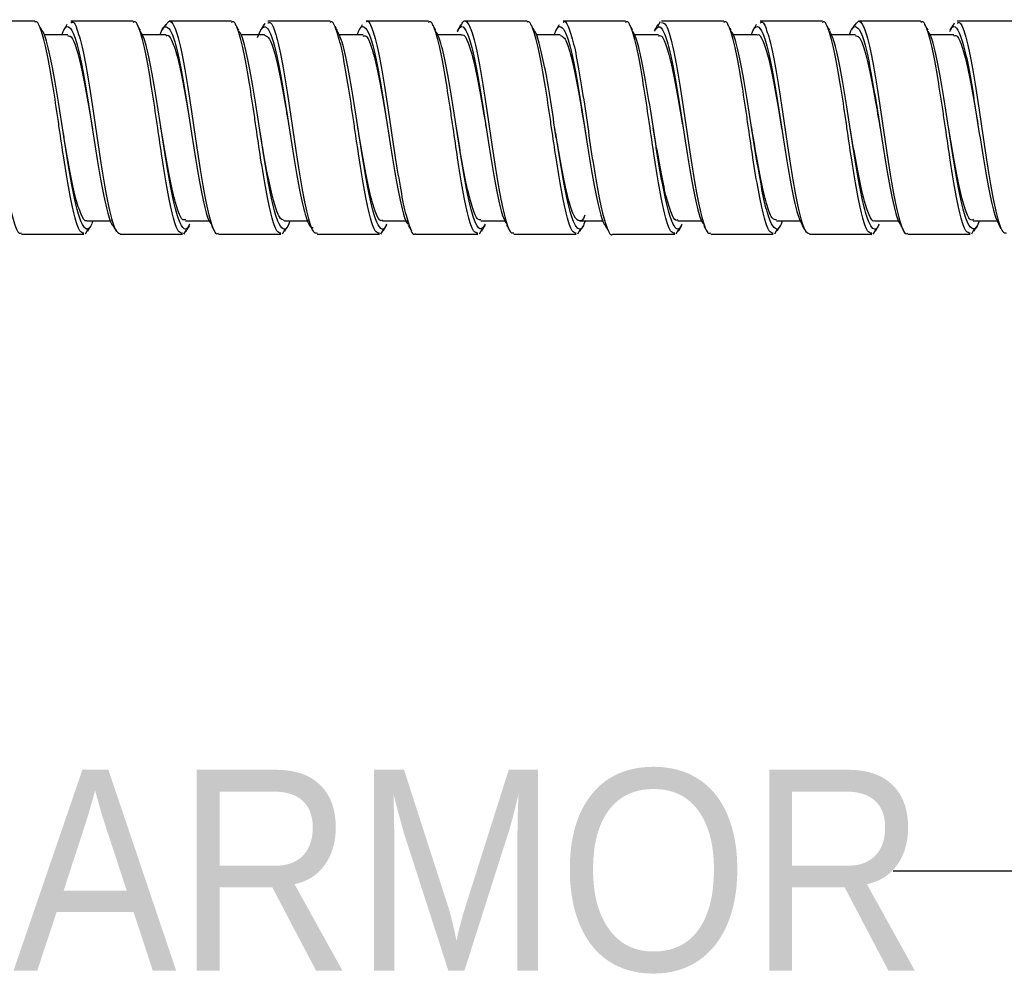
# Model space of a CAD drawing. Header units: inches. Extents: x 0.7 to 40, y 0 to 26.3.
# Tile 17 of 21: x 26.9 to 28.1, y 7.4 to 8.5. Entities that reach past the tile are written whole.
import ezdxf

# ---------------------------------------------------------------- set-up
doc = ezdxf.new("R2010")
doc.units = ezdxf.units.IN
doc.header["$MEASUREMENT"] = 0
doc.linetypes.add('SLD-Solid', pattern=[0])
doc.layers.add('TEXT', color=140, linetype='SLD-Solid', lineweight=25)
doc.styles.add('SLDTEXTSTYLE0', font='GOTHIC.TTF', dxfattribs={"width": 0.913})
doc.styles.get("Standard").update_dxf_attribs({"font": 'GOTHIC.TTF'})
doc.dimstyles.new('SLDDIMSTYLE5', dxfattribs={"dimtxt": 0.18, "dimasz": 0.3, "dimexe": 0, "dimexo": 0.0625, "dimgap": 0, "dimtad": 0, "dimtih": 1, "dimtoh": 1, "dimdec": 0, "dimrnd": 1e-09, "dimzin": 0, "dimdsep": 46, "dimtxsty": 'Standard', "dimsah": 1, "dimcen": 0.09, "dimadec": 0, "dimazin": 0, "dimtfac": 0.3, "dimtdec": 0, "dimtofl": 0, "dimtmove": 0, "dimatfit": 3, "dimfxl": 0, "dimfrac": 2, "dimtolj": 1, "dimtzin": 0, "dimarcsym": 0})

msp = doc.modelspace()

# ---------------------------------------------------------------- linework, layer by layer
for p, q in [((26.9044, 8.5422), (26.8269, 8.5422)), ((27.0269, 8.5422), (26.9495, 8.5422)), ((27.1494, 8.5422), (27.0719, 8.5422)), ((27.1896, 8.5369), (27.191, 8.5401)), ((27.2719, 8.5422), (27.1944, 8.5422)), ((27.3944, 8.5422), (27.317, 8.5422)), ((27.5169, 8.5422), (27.4394, 8.5422)), ((27.6394, 8.5422), (27.562, 8.5422)), ((27.6796, 8.5362), (27.6829, 8.5418)), ((27.7619, 8.5422), (27.6844, 8.5422)), ((27.8844, 8.5422), (27.807, 8.5422)), ((28.0069, 8.5422), (27.9294, 8.5422)), ((28.047, 8.5366), (28.0486, 8.5402)), ((28.1294, 8.5422), (28.0519, 8.5422)), ((26.9455, 8.5255), (26.9156, 8.5255)), ((27.068, 8.5255), (27.0379, 8.5255)), ((27.1905, 8.5255), (27.1609, 8.5255)), ((27.313, 8.5255), (27.2829, 8.5255)), ((27.4355, 8.5255), (27.4058, 8.5255)), ((27.558, 8.5255), (27.5281, 8.5255)), ((27.6805, 8.5255), (27.6504, 8.5255)), ((27.803, 8.5255), (27.7723, 8.5255)), ((27.9255, 8.5255), (27.8954, 8.5255)), ((28.048, 8.5255), (28.0184, 8.5255)), ((26.939, 8.4095), (26.939, 8.4095)), ((27.184, 8.4097), (27.184, 8.4097)), ((27.3065, 8.4096), (27.3065, 8.4096)), ((27.3438, 8.4086), (27.3438, 8.4085)), ((27.5515, 8.4095), (27.5515, 8.4095)), ((27.7965, 8.4097), (27.7965, 8.4097)), ((27.919, 8.4097), (27.919, 8.4097)), ((26.9696, 8.2938), (26.9995, 8.2938)), ((27.0921, 8.2938), (27.1217, 8.2938)), ((27.2146, 8.2938), (27.2447, 8.2938)), ((27.3371, 8.2938), (27.3678, 8.2938)), ((27.4596, 8.2938), (27.4897, 8.2938)), ((27.5821, 8.2938), (27.612, 8.2938)), ((27.7046, 8.2938), (27.7343, 8.2938)), ((27.8271, 8.2938), (27.8572, 8.2938)), ((27.9496, 8.2938), (27.9792, 8.2938)), ((28.0721, 8.2938), (28.1022, 8.2938)), ((26.9705, 8.2832), (26.9672, 8.2776)), ((27.0929, 8.2829), (27.0897, 8.2776)), ((27.2156, 8.2832), (27.2122, 8.2776)), ((27.3382, 8.2835), (27.3347, 8.2776)), ((27.4606, 8.2833), (27.4572, 8.2776)), ((27.5829, 8.283), (27.5797, 8.2776)), ((27.7055, 8.2831), (27.7022, 8.2776)), ((27.8282, 8.2835), (27.8247, 8.2776)), ((27.9507, 8.2834), (27.9472, 8.2776)), ((28.073, 8.2831), (28.0697, 8.2776)), ((26.8882, 8.2772), (26.9657, 8.2772)), ((27.0107, 8.2772), (27.0882, 8.2772)), ((27.1332, 8.2772), (27.2107, 8.2772)), ((27.2557, 8.2772), (27.3332, 8.2772)), ((27.3782, 8.2772), (27.4557, 8.2772)), ((27.5007, 8.2772), (27.5782, 8.2772)), ((27.6232, 8.2772), (27.7007, 8.2772)), ((27.7457, 8.2772), (27.8232, 8.2772)), ((27.8682, 8.2772), (27.9457, 8.2772)), ((27.9907, 8.2772), (28.0682, 8.2772))]:
    msp.add_line(p, q)
at = {"flags": 128}
for points in [[(26.9762, 8.409), (26.9762, 8.409), (26.9762, 8.409)], [(27.0984, 8.4106), (27.0984, 8.4106), (27.0984, 8.4106)], [(27.5885, 8.4103), (27.5885, 8.4104), (27.5885, 8.4104)], [(27.8337, 8.409), (27.8337, 8.409), (27.8337, 8.4089)], [(27.956, 8.4104), (27.956, 8.4105), (27.956, 8.4105)]]:
    msp.add_lwpolyline(points, dxfattribs=at)
for points, knots in [([(26.8269, 8.5408), (26.8286, 8.5405), (26.8326, 8.5398), (26.8386, 8.5208), (26.8453, 8.4892), (26.852, 8.4481), (26.8585, 8.4025), (26.8653, 8.3579), (26.8718, 8.319), (26.8786, 8.2914), (26.8839, 8.2773), (26.8872, 8.2787), (26.8882, 8.2791)], [0, 0, 0, 0, 0.082723, 0.191277, 0.299789, 0.4083, 0.516804, 0.625319, 0.733868, 0.842377, 0.950953, 1, 1, 1, 1]), ([(26.9657, 8.2785), (26.9639, 8.2789), (26.96, 8.2796), (26.9539, 8.2988), (26.9472, 8.3304), (26.9409, 8.3694), (26.9358, 8.404), (26.931, 8.4372), (26.9256, 8.4717), (26.9193, 8.5078), (26.9125, 8.5322), (26.9077, 8.5434), (26.9049, 8.5412), (26.9044, 8.5408)], [0, 0, 0, 0, 0.0836419, 0.1921602, 0.3006385, 0.4091158, 0.5000409, 0.5495907, 0.6496014, 0.758154, 0.8666249, 0.9751674, 1, 1, 1, 1]), ([(26.9447, 8.5382), (26.9439, 8.537), (26.9425, 8.5347), (26.9411, 8.5323), (26.9404, 8.5312)], [0, 0, 0, 0, 0.50031, 1, 1, 1, 1]), ([(26.9495, 8.5405), (26.9502, 8.5409), (26.9532, 8.5428), (26.9582, 8.5303), (26.9651, 8.5044), (26.9715, 8.4664), (26.9784, 8.4222), (26.9848, 8.3765), (26.9916, 8.3345), (26.9982, 8.3016), (27.0046, 8.2806), (27.0088, 8.2788), (27.0107, 8.278)], [0, 0, 0, 0, 0.036192, 0.144768, 0.253281, 0.36187, 0.470382, 0.578962, 0.687479, 0.79603, 0.904549, 1, 1, 1, 1]), ([(27.0882, 8.2785), (27.0864, 8.2789), (27.0825, 8.2796), (27.0764, 8.2988), (27.0697, 8.3304), (27.0634, 8.3694), (27.0583, 8.404), (27.0535, 8.4372), (27.0481, 8.4717), (27.0418, 8.5078), (27.035, 8.5322), (27.0302, 8.5434), (27.0274, 8.5412), (27.0269, 8.5408)], [0, 0, 0, 0, 0.083642, 0.19216, 0.300639, 0.409116, 0.500041, 0.549591, 0.649602, 0.758154, 0.866625, 0.975167, 1, 1, 1, 1]), ([(27.0359, 8.5312), (27.0352, 8.5324), (27.0338, 8.5347), (27.0324, 8.5371), (27.0317, 8.5383)], [0, 0, 0, 0, 0.499721, 1, 1, 1, 1]), ([(27.0672, 8.5384), (27.0665, 8.5372), (27.0651, 8.5348), (27.0637, 8.5325), (27.063, 8.5313)], [0, 0, 0, 0, 0.500304, 1, 1, 1, 1]), ([(27.0672, 8.5365), (27.0686, 8.5389), (27.0722, 8.5451), (27.078, 8.5379), (27.0847, 8.5173), (27.0912, 8.4836), (27.098, 8.4416), (27.1045, 8.3958), (27.1113, 8.3517), (27.1178, 8.314), (27.1246, 8.2884), (27.1296, 8.2763), (27.1325, 8.2783), (27.1332, 8.2788)], [0, 0, 0, 0, 0.062474, 0.163222, 0.263973, 0.364715, 0.465466, 0.566247, 0.666993, 0.767799, 0.868541, 0.969353, 1, 1, 1, 1]), ([(27.2107, 8.2785), (27.2089, 8.2789), (27.205, 8.2796), (27.1989, 8.2988), (27.1922, 8.3304), (27.1859, 8.3694), (27.1808, 8.404), (27.176, 8.4372), (27.1706, 8.4717), (27.1643, 8.5078), (27.1575, 8.5322), (27.1527, 8.5434), (27.1499, 8.5412), (27.1494, 8.5408)], [0, 0, 0, 0, 0.083642, 0.19216, 0.300639, 0.409116, 0.500041, 0.549591, 0.649601, 0.758154, 0.866625, 0.975167, 1, 1, 1, 1]), ([(27.1584, 8.5312), (27.1577, 8.5324), (27.1562, 8.5348), (27.1548, 8.5371), (27.1541, 8.5383)], [0, 0, 0, 0, 0.499685, 1, 1, 1, 1]), ([(27.1896, 8.5382), (27.1889, 8.537), (27.1875, 8.5347), (27.1861, 8.5323), (27.1854, 8.5312)], [0, 0, 0, 0, 0.5002725, 1, 1, 1, 1]), ([(27.1944, 8.5402), (27.1955, 8.5406), (27.1989, 8.5418), (27.2042, 8.5274), (27.211, 8.4993), (27.2175, 8.4602), (27.2243, 8.4154), (27.2309, 8.37), (27.2375, 8.329), (27.2442, 8.2978), (27.2502, 8.2793), (27.2541, 8.2789), (27.2557, 8.2787)], [0, 0, 0, 0, 0.052223, 0.160803, 0.269306, 0.377878, 0.486386, 0.59493, 0.703441, 0.811952, 0.920466, 1, 1, 1, 1]), ([(27.3332, 8.2785), (27.3314, 8.2789), (27.3275, 8.2796), (27.3214, 8.2988), (27.3147, 8.3304), (27.3084, 8.3694), (27.3033, 8.404), (27.2985, 8.4372), (27.2931, 8.4717), (27.2868, 8.5078), (27.28, 8.5322), (27.2752, 8.5434), (27.2724, 8.5412), (27.2719, 8.5408)], [0, 0, 0, 0, 0.083642, 0.19216, 0.300639, 0.409116, 0.500041, 0.549591, 0.649602, 0.758154, 0.866625, 0.975167, 1, 1, 1, 1]), ([(27.317, 8.5418), (27.3171, 8.5419), (27.3194, 8.5444), (27.3239, 8.535), (27.3307, 8.5132), (27.3372, 8.4778), (27.344, 8.435), (27.3504, 8.3891), (27.3573, 8.3457), (27.3638, 8.3093), (27.3706, 8.2859), (27.3752, 8.2755), (27.3778, 8.2779), (27.3782, 8.2782)], [0, 0, 0, 0, 0.005928, 0.11446, 0.223, 0.33157, 0.440104, 0.548702, 0.657232, 0.765838, 0.874368, 0.98296, 1, 1, 1, 1]), ([(27.4557, 8.2785), (27.4539, 8.2789), (27.45, 8.2796), (27.4439, 8.2988), (27.4372, 8.3304), (27.4309, 8.3694), (27.4258, 8.404), (27.421, 8.4372), (27.4156, 8.4717), (27.4093, 8.5078), (27.4025, 8.5322), (27.3977, 8.5434), (27.3949, 8.5412), (27.3944, 8.5408)], [0, 0, 0, 0, 0.083642, 0.19216, 0.300638, 0.409116, 0.500041, 0.549591, 0.649601, 0.758154, 0.866625, 0.975167, 1, 1, 1, 1]), ([(27.4343, 8.5359), (27.4352, 8.5379), (27.4383, 8.5449), (27.4437, 8.5411), (27.4502, 8.5246), (27.457, 8.494), (27.4635, 8.4539), (27.4702, 8.4086), (27.4769, 8.3636), (27.4834, 8.3236), (27.4902, 8.2943), (27.4958, 8.2782), (27.4994, 8.2788), (27.5007, 8.279)], [0, 0, 0, 0, 0.039671, 0.139839, 0.24007, 0.340241, 0.440448, 0.540622, 0.640796, 0.740971, 0.841146, 0.94136, 1, 1, 1, 1]), ([(27.5782, 8.2785), (27.5764, 8.2789), (27.5725, 8.2796), (27.5664, 8.2988), (27.5597, 8.3304), (27.5534, 8.3694), (27.5483, 8.404), (27.5435, 8.4372), (27.5381, 8.4717), (27.5318, 8.5078), (27.525, 8.5322), (27.5202, 8.5434), (27.5174, 8.5412), (27.5169, 8.5408)], [0, 0, 0, 0, 0.083642, 0.19216, 0.300639, 0.409116, 0.500041, 0.549591, 0.649602, 0.758154, 0.866625, 0.975167, 1, 1, 1, 1]), ([(27.5259, 8.5311), (27.5252, 8.5323), (27.5238, 8.5347), (27.5224, 8.537), (27.5217, 8.5382)], [0, 0, 0, 0, 0.499733, 1, 1, 1, 1]), ([(27.562, 8.5409), (27.5624, 8.5413), (27.5651, 8.5436), (27.5698, 8.5327), (27.5767, 8.5087), (27.5831, 8.4719), (27.59, 8.4283), (27.5964, 8.3824), (27.6033, 8.3398), (27.6098, 8.3048), (27.6165, 8.2837), (27.6209, 8.2747), (27.6232, 8.2772), (27.6232, 8.2773)], [0, 0, 0, 0, 0.021792, 0.130355, 0.238887, 0.34748, 0.456006, 0.564608, 0.673135, 0.781725, 0.890257, 0.998815, 1, 1, 1, 1]), ([(27.7007, 8.2785), (27.6989, 8.2789), (27.695, 8.2796), (27.6889, 8.2988), (27.6822, 8.3304), (27.6759, 8.3694), (27.6708, 8.404), (27.666, 8.4372), (27.6606, 8.4717), (27.6543, 8.5078), (27.6475, 8.5322), (27.6427, 8.5434), (27.6399, 8.5412), (27.6394, 8.5408)], [0, 0, 0, 0, 0.083642, 0.19216, 0.300638, 0.409116, 0.500041, 0.549591, 0.649601, 0.758154, 0.866625, 0.975167, 1, 1, 1, 1]), ([(27.6483, 8.5314), (27.6476, 8.5325), (27.6462, 8.5349), (27.6448, 8.5372), (27.6441, 8.5384)], [0, 0, 0, 0, 0.499696, 1, 1, 1, 1]), ([(27.6796, 8.5381), (27.6789, 8.537), (27.6775, 8.5346), (27.6761, 8.5323), (27.6754, 8.5311)], [0, 0, 0, 0, 0.500312, 1, 1, 1, 1]), ([(27.6844, 8.5408), (27.6862, 8.5405), (27.6901, 8.5396), (27.6962, 8.5204), (27.7029, 8.4887), (27.7096, 8.4474), (27.7161, 8.4019), (27.7229, 8.3573), (27.7294, 8.3185), (27.7362, 8.2911), (27.7415, 8.2772), (27.7447, 8.2786), (27.7457, 8.2791)], [0, 0, 0, 0, 0.08429, 0.192842, 0.301354, 0.409866, 0.518375, 0.62689, 0.735444, 0.843953, 0.95253, 1, 1, 1, 1]), ([(27.8232, 8.2785), (27.8214, 8.2789), (27.8175, 8.2796), (27.8114, 8.2988), (27.8047, 8.3304), (27.7984, 8.3694), (27.7933, 8.404), (27.7885, 8.4372), (27.7831, 8.4717), (27.7768, 8.5078), (27.77, 8.5322), (27.7652, 8.5434), (27.7624, 8.5412), (27.7619, 8.5408)], [0, 0, 0, 0, 0.083642, 0.19216, 0.300639, 0.409116, 0.500041, 0.549591, 0.649602, 0.758154, 0.866625, 0.975167, 1, 1, 1, 1]), ([(27.771, 8.5309), (27.7703, 8.5321), (27.7689, 8.5345), (27.7675, 8.5368), (27.7668, 8.538)], [0, 0, 0, 0, 0.499679, 1, 1, 1, 1]), ([(27.8023, 8.5384), (27.8016, 8.5372), (27.8002, 8.5349), (27.7987, 8.5325), (27.798, 8.5314)], [0, 0, 0, 0, 0.5002954, 1, 1, 1, 1]), ([(27.807, 8.5404), (27.8077, 8.5409), (27.8108, 8.5427), (27.8158, 8.5301), (27.8227, 8.5039), (27.8291, 8.4658), (27.836, 8.4215), (27.8424, 8.3758), (27.8492, 8.334), (27.8558, 8.3012), (27.8621, 8.2804), (27.8663, 8.2788), (27.8682, 8.2781)], [0, 0, 0, 0, 0.037763, 0.14634, 0.254852, 0.363439, 0.471951, 0.580528, 0.689044, 0.79759, 0.906108, 1, 1, 1, 1]), ([(27.9457, 8.2785), (27.9439, 8.2789), (27.94, 8.2796), (27.9339, 8.2988), (27.9272, 8.3304), (27.9209, 8.3694), (27.9158, 8.404), (27.911, 8.4372), (27.9056, 8.4717), (27.8993, 8.5078), (27.8925, 8.5322), (27.8877, 8.5434), (27.8849, 8.5412), (27.8844, 8.5408)], [0, 0, 0, 0, 0.083642, 0.19216, 0.300638, 0.409116, 0.500041, 0.549591, 0.649601, 0.758154, 0.866625, 0.975167, 1, 1, 1, 1]), ([(27.9247, 8.5383), (27.924, 8.5371), (27.9226, 8.5347), (27.9212, 8.5324), (27.9205, 8.5312)], [0, 0, 0, 0, 0.500286, 1, 1, 1, 1]), ([(27.9247, 8.5364), (27.9261, 8.5389), (27.9297, 8.5451), (27.9356, 8.5377), (27.9423, 8.5169), (27.9488, 8.483), (27.9556, 8.4409), (27.9621, 8.3951), (27.9689, 8.3511), (27.9754, 8.3135), (27.9822, 8.2882), (27.9871, 8.2763), (27.99, 8.2783), (27.9907, 8.2787)], [0, 0, 0, 0, 0.064925, 0.165566, 0.266206, 0.366841, 0.467485, 0.568162, 0.668801, 0.769501, 0.870136, 0.97084, 1, 1, 1, 1]), ([(28.0682, 8.2785), (28.0664, 8.2789), (28.0625, 8.2796), (28.0564, 8.2988), (28.0497, 8.3304), (28.0434, 8.3694), (28.0383, 8.404), (28.0335, 8.4372), (28.0281, 8.4717), (28.0218, 8.5078), (28.015, 8.5322), (28.0102, 8.5434), (28.0074, 8.5412), (28.0069, 8.5408)], [0, 0, 0, 0, 0.083642, 0.19216, 0.300639, 0.409116, 0.500041, 0.549591, 0.649602, 0.758154, 0.866625, 0.975167, 1, 1, 1, 1]), ([(28.016, 8.531), (28.0153, 8.5322), (28.0139, 8.5345), (28.0125, 8.5369), (28.0118, 8.5381)], [0, 0, 0, 0, 0.499729, 1, 1, 1, 1]), ([(28.047, 8.538), (28.0463, 8.5369), (28.0449, 8.5345), (28.0435, 8.5322), (28.0428, 8.531)], [0, 0, 0, 0, 0.50026, 1, 1, 1, 1]), ([(28.0519, 8.5402), (28.0531, 8.5406), (28.0564, 8.5417), (28.0618, 8.527), (28.0686, 8.4988), (28.0751, 8.4596), (28.0819, 8.4148), (28.0885, 8.3693), (28.0951, 8.3284), (28.1018, 8.2974), (28.1077, 8.2792), (28.1116, 8.2789), (28.1132, 8.2787)], [0, 0, 0, 0, 0.053794, 0.162373, 0.270876, 0.379446, 0.487954, 0.596494, 0.705004, 0.813516, 0.922034, 1, 1, 1, 1]), ([(26.9135, 8.5309), (26.9128, 8.5321), (26.9114, 8.5344), (26.91, 8.5368), (26.9093, 8.5379)], [0, 0, 0, 0, 0.499751, 1, 1, 1, 1]), ([(26.9767, 8.2938), (26.9758, 8.2913), (26.9727, 8.2828), (26.9672, 8.283), (26.9607, 8.2948), (26.9539, 8.3206), (26.9474, 8.3565), (26.9406, 8.3987), (26.9341, 8.442), (26.9273, 8.4819), (26.9207, 8.512), (26.9161, 8.5286), (26.9137, 8.5303), (26.9135, 8.5304)], [0, 0, 0, 0, 0.042971, 0.148292, 0.253678, 0.358994, 0.46439, 0.569706, 0.675091, 0.780411, 0.885762, 0.991084, 1, 1, 1, 1]), ([(26.9384, 8.5255), (26.9394, 8.5282), (26.9426, 8.5368), (26.9483, 8.5361), (26.9547, 8.5234), (26.9616, 8.4969), (26.9681, 8.4605), (26.9749, 8.4182), (26.9814, 8.375), (26.9881, 8.3354), (26.9948, 8.3059), (26.9993, 8.2898), (27.0017, 8.2884), (27.0018, 8.2884)], [0, 0, 0, 0, 0.04846, 0.153406, 0.258424, 0.363365, 0.468386, 0.573329, 0.67833, 0.783278, 0.888237, 0.993182, 1, 1, 1, 1]), ([(27.097, 8.2897), (27.0959, 8.2876), (27.0927, 8.2813), (27.087, 8.2863), (27.0805, 8.3037), (27.0738, 8.3342), (27.0671, 8.3731), (27.0605, 8.4163), (27.0537, 8.4588), (27.0473, 8.4952), (27.0411, 8.5209), (27.0373, 8.5273), (27.0358, 8.53)], [0, 0, 0, 0, 0.052419, 0.161125, 0.269884, 0.378595, 0.487307, 0.59601, 0.704724, 0.813477, 0.922184, 1, 1, 1, 1]), ([(27.0605, 8.5255), (27.0608, 8.5264), (27.0633, 8.5345), (27.068, 8.537), (27.0746, 8.5306), (27.0813, 8.509), (27.0879, 8.4762), (27.0947, 8.4357), (27.1012, 8.3922), (27.108, 8.3506), (27.1145, 8.3165), (27.1201, 8.295), (27.1233, 8.291), (27.1243, 8.2897)], [0, 0, 0, 0, 0.012665, 0.116987, 0.221284, 0.325586, 0.429904, 0.534203, 0.638559, 0.742851, 0.847223, 0.951514, 1, 1, 1, 1]), ([(27.2219, 8.2938), (27.2213, 8.2922), (27.2186, 8.2838), (27.2135, 8.2824), (27.207, 8.2913), (27.2002, 8.3148), (27.1937, 8.3491), (27.1868, 8.3904), (27.1804, 8.4339), (27.1735, 8.4748), (27.167, 8.5072), (27.1618, 8.5264), (27.1589, 8.5292), (27.1583, 8.5298)], [0, 0, 0, 0, 0.025593, 0.1302852, 0.2349941, 0.3396836, 0.4444308, 0.5491139, 0.6538766, 0.7585585, 0.8633138, 0.968, 1, 1, 1, 1]), ([(27.1817, 8.5222), (27.1837, 8.5271), (27.1879, 8.5372), (27.1945, 8.5349), (27.201, 8.5192), (27.2078, 8.4906), (27.2144, 8.4527), (27.2211, 8.4098), (27.2278, 8.367), (27.2343, 8.3289), (27.2411, 8.3008), (27.2465, 8.2856), (27.2499, 8.2858), (27.251, 8.2859)], [0, 0, 0, 0, 0.0881923, 0.1841515, 0.2801822, 0.3761444, 0.4721528, 0.5681193, 0.6640856, 0.7600453, 0.8560145, 0.9520182, 1, 1, 1, 1]), ([(27.2811, 8.5308), (27.2804, 8.532), (27.279, 8.5343), (27.2776, 8.5367), (27.2769, 8.5379)], [0, 0, 0, 0, 0.499695, 1, 1, 1, 1]), ([(27.3423, 8.29), (27.3416, 8.2883), (27.3386, 8.2816), (27.3333, 8.2845), (27.3268, 8.2992), (27.32, 8.3276), (27.3134, 8.3652), (27.3067, 8.408), (27.3001, 8.451), (27.2935, 8.489), (27.287, 8.5178), (27.2829, 8.5263), (27.281, 8.5303)], [0, 0, 0, 0, 0.037178, 0.145672, 0.254248, 0.362743, 0.471299, 0.5798, 0.688313, 0.79681, 0.905314, 1, 1, 1, 1]), ([(27.3058, 8.5255), (27.3064, 8.5273), (27.3092, 8.5357), (27.3143, 8.5369), (27.3208, 8.5275), (27.3277, 8.5035), (27.3341, 8.469), (27.341, 8.4275), (27.3474, 8.384), (27.3543, 8.3433), (27.3608, 8.3113), (27.3658, 8.2927), (27.3685, 8.2902), (27.3691, 8.2897)], [0, 0, 0, 0, 0.02861, 0.133809, 0.239034, 0.344228, 0.449487, 0.554676, 0.659945, 0.765134, 0.870391, 0.975584, 1, 1, 1, 1]), ([(27.312, 8.538), (27.3113, 8.5368), (27.3099, 8.5345), (27.3085, 8.5321), (27.3078, 8.531)], [0, 0, 0, 0, 0.500252, 1, 1, 1, 1]), ([(27.4036, 8.5308), (27.4029, 8.532), (27.4015, 8.5343), (27.4001, 8.5366), (27.3994, 8.5378)], [0, 0, 0, 0, 0.4997374, 1, 1, 1, 1]), ([(27.4647, 8.2897), (27.4631, 8.2871), (27.4592, 8.2812), (27.4532, 8.2888), (27.4465, 8.3093), (27.4399, 8.3419), (27.4331, 8.3822), (27.4267, 8.4256), (27.4198, 8.4674), (27.4133, 8.5018), (27.4077, 8.5236), (27.4045, 8.5278), (27.4035, 8.5291)], [0, 0, 0, 0, 0.07958, 0.188405, 0.297232, 0.406067, 0.514894, 0.623773, 0.732593, 0.841493, 0.95031, 1, 1, 1, 1]), ([(27.4344, 8.5378), (27.4337, 8.5366), (27.4323, 8.5342), (27.4309, 8.5319), (27.4302, 8.5307)], [0, 0, 0, 0, 0.500276, 1, 1, 1, 1]), ([(27.4303, 8.5291), (27.4315, 8.5315), (27.435, 8.5381), (27.4408, 8.5328), (27.4473, 8.5148), (27.454, 8.484), (27.4607, 8.4448), (27.4673, 8.4016), (27.4741, 8.3591), (27.4805, 8.323), (27.4866, 8.2983), (27.4901, 8.2924), (27.4915, 8.2901)], [0, 0, 0, 0, 0.062002, 0.170602, 0.279246, 0.38785, 0.496454, 0.60506, 0.713666, 0.82232, 0.930919, 1, 1, 1, 1]), ([(27.4354, 8.5245), (27.4358, 8.5249), (27.4385, 8.527), (27.4432, 8.5176), (27.4501, 8.4968), (27.4565, 8.4647), (27.4621, 8.4338), (27.4652, 8.415), (27.4661, 8.4094)], [0, 0, 0, 0, 0.039872, 0.256941, 0.47395, 0.691108, 0.908103, 1, 1, 1, 1]), ([(27.5892, 8.2938), (27.5882, 8.2912), (27.5851, 8.2827), (27.5795, 8.2831), (27.5731, 8.2952), (27.5662, 8.3214), (27.5598, 8.3575), (27.5529, 8.3997), (27.5464, 8.443), (27.5397, 8.4828), (27.533, 8.5126), (27.5285, 8.529), (27.526, 8.5306), (27.5259, 8.5307)], [0, 0, 0, 0, 0.045206, 0.150337, 0.255537, 0.360663, 0.465871, 0.570998, 0.67619, 0.781322, 0.886477, 0.991609, 1, 1, 1, 1]), ([(27.5509, 8.5255), (27.5519, 8.5281), (27.555, 8.5367), (27.5606, 8.5362), (27.5671, 8.5239), (27.5739, 8.4977), (27.5804, 8.4614), (27.5872, 8.4192), (27.5937, 8.376), (27.6005, 8.3362), (27.6071, 8.3065), (27.6116, 8.2903), (27.614, 8.2887), (27.6141, 8.2887)], [0, 0, 0, 0, 0.0462654, 0.1516159, 0.2570364, 0.3623819, 0.4678085, 0.5731555, 0.6785655, 0.7839175, 0.8892887, 0.9946396, 1, 1, 1, 1]), ([(27.5569, 8.5379), (27.5562, 8.5367), (27.5548, 8.5343), (27.5534, 8.532), (27.5527, 8.5308)], [0, 0, 0, 0, 0.5002954, 1, 1, 1, 1]), ([(27.7095, 8.2898), (27.7084, 8.2876), (27.7051, 8.2813), (27.6994, 8.2865), (27.6928, 8.3043), (27.6861, 8.335), (27.6794, 8.3741), (27.6729, 8.4173), (27.6661, 8.4598), (27.6596, 8.496), (27.6534, 8.5213), (27.6497, 8.5275), (27.6482, 8.5301)], [0, 0, 0, 0, 0.056396, 0.164794, 0.273237, 0.381639, 0.49004, 0.59844, 0.706844, 0.815292, 0.92369, 1, 1, 1, 1]), ([(27.6755, 8.5298), (27.6771, 8.5323), (27.6809, 8.5381), (27.6869, 8.5304), (27.6937, 8.5098), (27.7002, 8.4771), (27.707, 8.4367), (27.7135, 8.3933), (27.7204, 8.3515), (27.7268, 8.3172), (27.7325, 8.2953), (27.7358, 8.2911), (27.7368, 8.2897)], [0, 0, 0, 0, 0.079304, 0.187733, 0.296164, 0.404607, 0.513037, 0.621522, 0.729946, 0.838451, 0.946872, 1, 1, 1, 1]), ([(27.8343, 8.2938), (27.8337, 8.292), (27.831, 8.2837), (27.8258, 8.2825), (27.8193, 8.2917), (27.8125, 8.3155), (27.806, 8.35), (27.7992, 8.3914), (27.7927, 8.4349), (27.7859, 8.4757), (27.7794, 8.5078), (27.7743, 8.5265), (27.7715, 8.5291), (27.7709, 8.5297)], [0, 0, 0, 0, 0.02772, 0.132764, 0.237831, 0.34287, 0.447972, 0.553006, 0.65812, 0.763153, 0.868256, 0.973294, 1, 1, 1, 1]), ([(27.7959, 8.5255), (27.7973, 8.5289), (27.8009, 8.5374), (27.8069, 8.535), (27.8134, 8.5198), (27.8202, 8.4914), (27.8267, 8.4537), (27.8334, 8.4109), (27.8401, 8.3679), (27.8467, 8.33), (27.8532, 8.301), (27.8574, 8.2925), (27.8594, 8.2884)], [0, 0, 0, 0, 0.066506, 0.171305, 0.276184, 0.380985, 0.485843, 0.59065, 0.695465, 0.800267, 0.905077, 1, 1, 1, 1]), ([(27.8029, 8.525), (27.8031, 8.5252), (27.8055, 8.5274), (27.8101, 8.519), (27.8169, 8.4996), (27.8234, 8.4682), (27.8292, 8.4364), (27.8325, 8.416), (27.8337, 8.409)], [0, 0, 0, 0, 0.017915, 0.234384, 0.450876, 0.667461, 0.883938, 1, 1, 1, 1]), ([(27.8937, 8.5307), (27.893, 8.5319), (27.8916, 8.5342), (27.8901, 8.5366), (27.8894, 8.5378)], [0, 0, 0, 0, 0.49972, 1, 1, 1, 1]), ([(27.9548, 8.29), (27.954, 8.2882), (27.951, 8.2815), (27.9456, 8.2847), (27.9391, 8.2998), (27.9323, 8.3284), (27.9258, 8.3662), (27.9191, 8.409), (27.9124, 8.452), (27.9058, 8.4898), (27.8994, 8.5181), (27.8954, 8.5263), (27.8935, 8.53)], [0, 0, 0, 0, 0.038936, 0.14762, 0.256384, 0.365071, 0.473812, 0.582504, 0.691198, 0.799884, 0.908578, 1, 1, 1, 1]), ([(27.9182, 8.5255), (27.9188, 8.5272), (27.9216, 8.5356), (27.9267, 8.5369), (27.9332, 8.5279), (27.94, 8.5042), (27.9464, 8.4699), (27.9533, 8.4285), (27.9598, 8.3851), (27.9666, 8.3442), (27.9731, 8.3119), (27.9783, 8.2929), (27.9811, 8.2902), (27.9817, 8.2896)], [0, 0, 0, 0, 0.026466, 0.131305, 0.236163, 0.340999, 0.445894, 0.550723, 0.655632, 0.76046, 0.865361, 0.970194, 1, 1, 1, 1]), ([(28.0796, 8.2938), (28.0793, 8.293), (28.0768, 8.2849), (28.0722, 8.2824), (28.0655, 8.2886), (28.0588, 8.3101), (28.0523, 8.3427), (28.0455, 8.3832), (28.039, 8.4267), (28.0321, 8.4683), (28.0257, 8.5025), (28.0201, 8.524), (28.0169, 8.5281), (28.0159, 8.5294)], [0, 0, 0, 0, 0.01191, 0.116436, 0.220934, 0.325436, 0.429953, 0.534452, 0.639008, 0.743501, 0.848074, 0.952565, 1, 1, 1, 1]), ([(28.0429, 8.5294), (28.0441, 8.5316), (28.0474, 8.5381), (28.0531, 8.533), (28.0597, 8.5154), (28.0664, 8.4848), (28.073, 8.4458), (28.0796, 8.4026), (28.0864, 8.3601), (28.0929, 8.3236), (28.0997, 8.2961), (28.1041, 8.289), (28.1063, 8.2854)], [0, 0, 0, 0, 0.054774, 0.159779, 0.264832, 0.369842, 0.47485, 0.579852, 0.684864, 0.789916, 0.894922, 1, 1, 1, 1]), ([(26.9455, 8.524), (26.9469, 8.5241), (26.9506, 8.5242), (26.9564, 8.5093), (26.9632, 8.4828), (26.9697, 8.4476), (26.9741, 8.4215), (26.9763, 8.4086)], [0, 0, 0, 0, 0.139109, 0.35583, 0.572389, 0.789034, 1, 1, 1, 1]), ([(27.0679, 8.5242), (27.0686, 8.5246), (27.0714, 8.5264), (27.0764, 8.5161), (27.0833, 8.494), (27.0897, 8.461), (27.095, 8.4315), (27.0978, 8.4146), (27.0984, 8.4108)], [0, 0, 0, 0, 0.062693, 0.28129, 0.499754, 0.718404, 0.936861, 1, 1, 1, 1]), ([(27.1905, 8.525), (27.1925, 8.5241), (27.1967, 8.5223), (27.2032, 8.5033), (27.2098, 8.474), (27.2161, 8.44), (27.2199, 8.4166), (27.2216, 8.4065)], [0, 0, 0, 0, 0.194609, 0.408693, 0.622758, 0.836845, 1, 1, 1, 1]), ([(27.313, 8.5239), (27.3142, 8.5241), (27.3177, 8.5249), (27.3232, 8.5114), (27.33, 8.486), (27.3365, 8.4512), (27.3412, 8.4237), (27.3436, 8.4099), (27.3437, 8.409)], [0, 0, 0, 0, 0.117819, 0.334814, 0.551619, 0.768572, 0.985389, 1, 1, 1, 1]), ([(27.558, 8.5245), (27.5598, 8.5241), (27.5638, 8.5231), (27.57, 8.5057), (27.5767, 8.4774), (27.5832, 8.442), (27.5874, 8.4165), (27.5894, 8.4044)], [0, 0, 0, 0, 0.171317, 0.382994, 0.594593, 0.806198, 1, 1, 1, 1]), ([(27.6804, 8.5239), (27.6814, 8.5243), (27.6847, 8.5255), (27.69, 8.5133), (27.6969, 8.4891), (27.7033, 8.455), (27.7082, 8.4268), (27.7108, 8.4118), (27.7111, 8.4099)], [0, 0, 0, 0, 0.098051, 0.315656, 0.533068, 0.750667, 0.968088, 1, 1, 1, 1]), ([(27.9254, 8.5242), (27.927, 8.5241), (27.9309, 8.5238), (27.9368, 8.5079), (27.9436, 8.4807), (27.9499, 8.4464), (27.9541, 8.4216), (27.956, 8.4101)], [0, 0, 0, 0, 0.154781, 0.373125, 0.591333, 0.809578, 1, 1, 1, 1]), ([(28.0479, 8.524), (28.0487, 8.5244), (28.0517, 8.5261), (28.0568, 8.5151), (28.0637, 8.4921), (28.0701, 8.4587), (28.075, 8.4312), (28.0775, 8.4166), (28.0777, 8.4151)], [0, 0, 0, 0, 0.077771, 0.301972, 0.526003, 0.750235, 0.974266, 1, 1, 1, 1]), ([(28.0751, 8.4307), (28.0751, 8.431), (28.0751, 8.4316), (28.0751, 8.4322), (28.0751, 8.4325)], [0, 0, 0, 0, 0.499999, 1, 1, 1, 1]), ([(27.2183, 8.4262), (27.2183, 8.4264), (27.2183, 8.4269), (27.2183, 8.4274), (27.2183, 8.4276)], [0, 0, 0, 0, 0.5, 1, 1, 1, 1]), ([(26.9697, 8.2946), (26.9693, 8.2943), (26.9668, 8.2922), (26.9621, 8.3011), (26.9553, 8.3213), (26.9488, 8.3532), (26.9432, 8.3842), (26.94, 8.4035), (26.939, 8.4095)], [0, 0, 0, 0, 0.030975, 0.248442, 0.465887, 0.68346, 0.900888, 1, 1, 1, 1]), ([(27.0922, 8.2955), (27.091, 8.2951), (27.0876, 8.2941), (27.0822, 8.3071), (27.0753, 8.332), (27.0688, 8.3665), (27.0641, 8.3941), (27.0617, 8.4082), (27.0615, 8.4093)], [0, 0, 0, 0, 0.110582, 0.328429, 0.546079, 0.763899, 0.981562, 1, 1, 1, 1]), ([(27.2146, 8.2946), (27.2127, 8.2952), (27.2085, 8.2967), (27.2022, 8.315), (27.1955, 8.3439), (27.1894, 8.3773), (27.1856, 8.4002), (27.184, 8.4099)], [0, 0, 0, 0, 0.18896, 0.406417, 0.62383, 0.841257, 1, 1, 1, 1]), ([(27.3371, 8.295), (27.3366, 8.2946), (27.3338, 8.2927), (27.329, 8.3026), (27.3221, 8.3241), (27.3157, 8.3568), (27.3102, 8.387), (27.3073, 8.4048), (27.3065, 8.4095)], [0, 0, 0, 0, 0.052327, 0.269984, 0.487535, 0.70526, 0.922801, 1, 1, 1, 1]), ([(27.4596, 8.2954), (27.4583, 8.2952), (27.4547, 8.2948), (27.449, 8.3092), (27.4422, 8.3352), (27.4356, 8.3704), (27.4312, 8.3967), (27.429, 8.4099)], [0, 0, 0, 0, 0.131048, 0.348578, 0.565928, 0.783395, 1, 1, 1, 1]), ([(27.589, 8.301), (27.589, 8.301), (27.5867, 8.2944), (27.5823, 8.2924), (27.5757, 8.2977), (27.5689, 8.3173), (27.5624, 8.3473), (27.5564, 8.3799), (27.5529, 8.4014), (27.5515, 8.4096)], [0, 0, 0, 0, 0.000265, 0.178138, 0.355944, 0.533754, 0.71158, 0.889389, 1, 1, 1, 1]), ([(27.7047, 8.2953), (27.7039, 8.2949), (27.7009, 8.2932), (27.6958, 8.3042), (27.6889, 8.3271), (27.6825, 8.3604), (27.6773, 8.3897), (27.6746, 8.4061), (27.674, 8.4094)], [0, 0, 0, 0, 0.075036, 0.292668, 0.510137, 0.727801, 0.945269, 1, 1, 1, 1]), ([(27.8271, 8.2952), (27.8255, 8.2953), (27.8217, 8.2955), (27.8158, 8.3113), (27.8091, 8.3384), (27.8026, 8.373), (27.7984, 8.3982), (27.7964, 8.4101)], [0, 0, 0, 0, 0.152316, 0.369771, 0.587088, 0.804446, 1, 1, 1, 1]), ([(27.9497, 8.2943), (27.9495, 8.2941), (27.9471, 8.2919), (27.9426, 8.3002), (27.9357, 8.3196), (27.9292, 8.3509), (27.9235, 8.3826), (27.9201, 8.4028), (27.919, 8.4097)], [0, 0, 0, 0, 0.017237, 0.2344, 0.451586, 0.66886, 0.886031, 1, 1, 1, 1]), ([(28.0722, 8.2955), (28.0712, 8.2951), (28.0679, 8.2938), (28.0626, 8.306), (28.0558, 8.3301), (28.0493, 8.3641), (28.0444, 8.3924), (28.0418, 8.4074), (28.0415, 8.4093)], [0, 0, 0, 0, 0.096667, 0.314482, 0.532105, 0.749915, 0.967547, 1, 1, 1, 1]), ([(26.9705, 8.2812), (26.9712, 8.2824), (26.9726, 8.2847), (26.974, 8.2871), (26.9747, 8.2882)], [0, 0, 0, 0, 0.500272, 1, 1, 1, 1]), ([(27.0018, 8.288), (27.0025, 8.2868), (27.0039, 8.2845), (27.0053, 8.2821), (27.006, 8.2809)], [0, 0, 0, 0, 0.49969, 1, 1, 1, 1]), ([(27.0928, 8.2809), (27.0935, 8.2821), (27.0949, 8.2845), (27.0964, 8.2868), (27.0971, 8.288)], [0, 0, 0, 0, 0.500286, 1, 1, 1, 1]), ([(27.1242, 8.2881), (27.1249, 8.2869), (27.1263, 8.2846), (27.1277, 8.2822), (27.1284, 8.281)], [0, 0, 0, 0, 0.499719, 1, 1, 1, 1]), ([(27.2155, 8.2813), (27.2162, 8.2824), (27.2176, 8.2848), (27.2191, 8.2872), (27.2198, 8.2883)], [0, 0, 0, 0, 0.500321, 1, 1, 1, 1]), ([(27.2466, 8.2882), (27.2473, 8.2871), (27.2487, 8.2847), (27.2501, 8.2824), (27.2508, 8.2812)], [0, 0, 0, 0, 0.499731, 1, 1, 1, 1]), ([(27.3382, 8.2816), (27.3389, 8.2827), (27.3403, 8.2851), (27.3417, 8.2874), (27.3424, 8.2886)], [0, 0, 0, 0, 0.500297, 1, 1, 1, 1]), ([(27.369, 8.2885), (27.3697, 8.2873), (27.3711, 8.285), (27.3725, 8.2827), (27.3732, 8.2815)], [0, 0, 0, 0, 0.499733, 1, 1, 1, 1]), ([(27.4606, 8.2813), (27.4613, 8.2825), (27.4627, 8.2848), (27.4641, 8.2872), (27.4648, 8.2883)], [0, 0, 0, 0, 0.5002644, 1, 1, 1, 1]), ([(27.4914, 8.2886), (27.4921, 8.2874), (27.4935, 8.2851), (27.4949, 8.2827), (27.4956, 8.2815)], [0, 0, 0, 0, 0.499708, 1, 1, 1, 1]), ([(27.5829, 8.281), (27.5836, 8.2822), (27.585, 8.2846), (27.5864, 8.2869), (27.5871, 8.2881)], [0, 0, 0, 0, 0.50029, 1, 1, 1, 1]), ([(27.614, 8.2884), (27.6147, 8.2872), (27.6161, 8.2849), (27.6176, 8.2825), (27.6183, 8.2813)], [0, 0, 0, 0, 0.49968, 1, 1, 1, 1]), ([(27.7054, 8.2811), (27.7061, 8.2823), (27.7075, 8.2846), (27.7089, 8.287), (27.7096, 8.2881)], [0, 0, 0, 0, 0.500318, 1, 1, 1, 1]), ([(27.7367, 8.2881), (27.7374, 8.2869), (27.7388, 8.2845), (27.7403, 8.2822), (27.741, 8.281)], [0, 0, 0, 0, 0.499695, 1, 1, 1, 1]), ([(27.8282, 8.2815), (27.8289, 8.2827), (27.8303, 8.285), (27.8317, 8.2874), (27.8324, 8.2886)], [0, 0, 0, 0, 0.500301, 1, 1, 1, 1]), ([(27.8592, 8.288), (27.8599, 8.2869), (27.8614, 8.2845), (27.8628, 8.2822), (27.8635, 8.281)], [0, 0, 0, 0, 0.499707, 1, 1, 1, 1]), ([(27.9506, 8.2815), (27.9513, 8.2826), (27.9527, 8.285), (27.9542, 8.2873), (27.9549, 8.2885)], [0, 0, 0, 0, 0.500264, 1, 1, 1, 1]), ([(27.9817, 8.2882), (27.9824, 8.287), (27.9838, 8.2847), (27.9852, 8.2823), (27.9859, 8.2812)], [0, 0, 0, 0, 0.499717, 1, 1, 1, 1]), ([(28.0729, 8.2811), (28.0736, 8.2823), (28.075, 8.2846), (28.0765, 8.287), (28.0772, 8.2882)], [0, 0, 0, 0, 0.500282, 1, 1, 1, 1]), ([(28.104, 8.2885), (28.1047, 8.2873), (28.1061, 8.2849), (28.1075, 8.2826), (28.1082, 8.2814)], [0, 0, 0, 0, 0.49976, 1, 1, 1, 1])]:
    msp.add_open_spline(points, degree=3, knots=knots)

# ---------------------------------------------------------------- texts
at = {"layer": 'TEXT', "insert": (25.3509, 7.611), "char_height": 0.25, "attachment_point": 1, "style": 'SLDTEXTSTYLE0'}
msp.add_mtext('SST FLEX ARMOR', dxfattribs=at)

# ---------------------------------------------------------------- leaders
at = {"layer": 'TEXT'}
msp.add_leader([(28.5786, 8.2286), (28.2223, 7.485), (27.9723, 7.485)], dimstyle='SLDDIMSTYLE5', dxfattribs=at)

doc.saveas('drawing.dxf')
